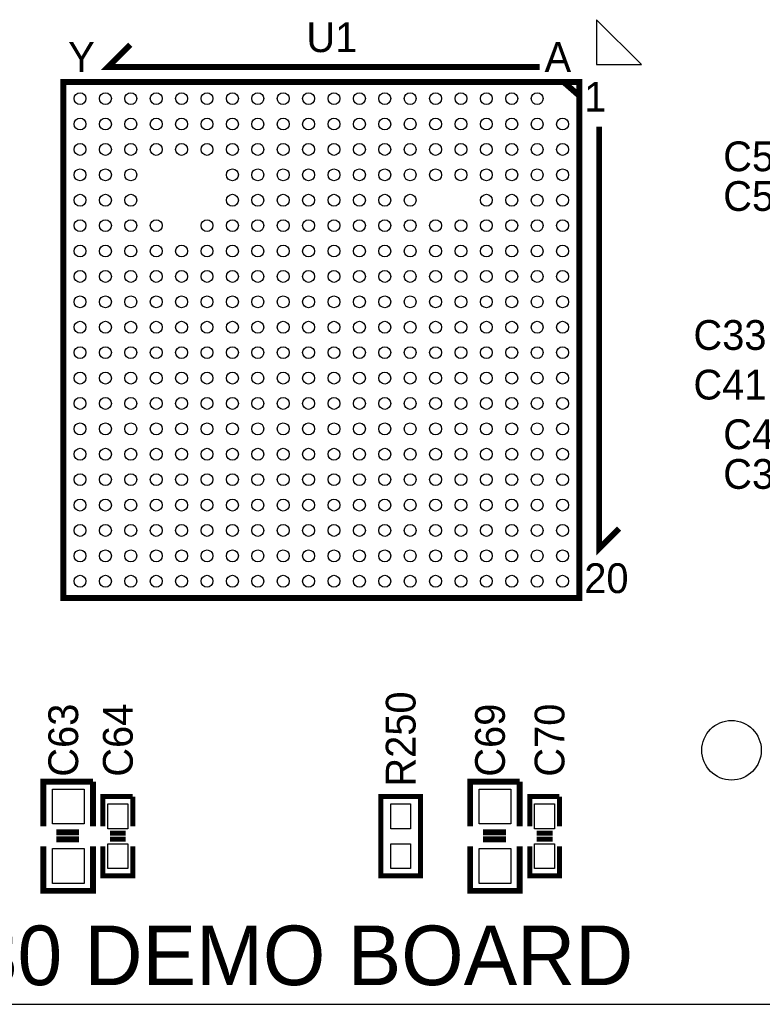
# Model space of a CAD drawing. Extents: x 0 to 83, y 0 to 145.
# Tile 16 of 21: x 21 to 40, y 63 to 88. Entities that reach past the tile are written whole.
import ezdxf

# ---------------------------------------------------------------- set-up
doc = ezdxf.new("R2010")
doc.units = 0
for name, color, linetype in [('BG_SILKSCREEN_TOP', 7, 'CONTINUOUS'), ('PG_SILKSCREEN_TOP', 7, 'CONTINUOUS'), ('PIN_TOP', 12, 'CONTINUOUS'), ('RD_SILKSCREEN_TOP', 7, 'CONTINUOUS')]:
    doc.layers.add(name, color=color, linetype=linetype)

msp = doc.modelspace()

# ---------------------------------------------------------------- linework, layer by layer
at = {"layer": 'PG_SILKSCREEN_TOP'}
msp.add_lwpolyline([(35.620198, 88.205056), (35.620198, 87.054944), (36.770056, 87.054944)], close=True, dxfattribs=at)
for points, const_width in [([(34.163, 86.995), (23.114, 86.995), (23.6855, 87.5665)], 0.1524), ([(21.971, 86.614), (21.971, 73.406), (35.179, 73.406), (35.179, 86.614), (21.971, 86.614)], 0.1524), ([(34.7726, 86.614), (35.179, 86.2584)], 0.1524), ([(35.687, 85.471), (35.687, 74.676), (36.195, 75.184)], 0.1524), ([(21.463, 67.564), (21.463, 68.707), (22.733, 68.707)], 0.1524), ([(22.733, 68.707), (22.733, 67.564)], 0.1524), ([(32.385, 67.564), (32.385, 68.707), (33.655, 68.707)], 0.1524), ([(33.655, 68.707), (33.655, 67.564)], 0.1524), ([(22.987, 67.564), (22.987, 68.326), (23.749, 68.326)], 0.127), ([(23.749, 68.326), (23.749, 67.564)], 0.127), ([(31.115, 68.326), (31.115, 66.294), (30.099, 66.294), (30.099, 68.326), (31.115, 68.326)], 0.127), ([(33.909, 67.564), (33.909, 68.326), (34.671, 68.326)], 0.127), ([(34.671, 68.326), (34.671, 67.564)], 0.127), ([(22.3774, 67.4116), (21.7932, 67.4116)], 0.1524), ([(22.3774, 67.2338), (21.7932, 67.2338)], 0.1524), ([(23.5712, 67.3862), (23.1648, 67.3862)], 0.127), ([(23.5712, 67.2338), (23.1648, 67.2338)], 0.127), ([(33.2994, 67.4116), (32.7152, 67.4116)], 0.1524), ([(33.2994, 67.2338), (32.7152, 67.2338)], 0.1524), ([(34.4932, 67.3862), (34.0868, 67.3862)], 0.127), ([(34.4932, 67.2338), (34.0868, 67.2338)], 0.127), ([(22.733, 67.056), (22.733, 65.913), (21.463, 65.913), (21.463, 67.056)], 0.1524), ([(23.749, 67.056), (23.749, 66.294), (22.987, 66.294), (22.987, 67.056)], 0.127), ([(33.655, 67.056), (33.655, 65.913), (32.385, 65.913), (32.385, 67.056)], 0.1524), ([(34.671, 67.056), (34.671, 66.294), (33.909, 66.294), (33.909, 67.056)], 0.127)]:
    msp.add_lwpolyline(points, dxfattribs=dict(at, const_width=const_width))
msp.add_lwpolyline([(14.075156, 63.00978), (43.075098, 63.00978)], dxfattribs=at)
at = {"layer": 'PIN_TOP'}
for points in [[(21.6916, 68.5165), (22.5044, 68.5165), (22.5044, 67.6275), (21.6916, 67.6275)], [(32.6136, 68.5165), (33.4264, 68.5165), (33.4264, 67.6275), (32.6136, 67.6275)], [(23.114, 68.1355), (23.622, 68.1355), (23.622, 67.5005), (23.114, 67.5005)], [(30.353, 68.1355), (30.861, 68.1355), (30.861, 67.5005), (30.353, 67.5005)], [(34.036, 68.1355), (34.544, 68.1355), (34.544, 67.5005), (34.036, 67.5005)], [(23.114, 67.1195), (23.622, 67.1195), (23.622, 66.4845), (23.114, 66.4845)], [(30.353, 67.1195), (30.861, 67.1195), (30.861, 66.4845), (30.353, 66.4845)], [(34.036, 67.1195), (34.544, 67.1195), (34.544, 66.4845), (34.036, 66.4845)], [(21.6916, 66.9925), (22.5044, 66.9925), (22.5044, 66.1035), (21.6916, 66.1035)], [(32.6136, 66.9925), (33.4264, 66.9925), (33.4264, 66.1035), (32.6136, 66.1035)]]:
    msp.add_lwpolyline(points, close=True, dxfattribs=at)
for centre, radius in [((22.40026, 86.184994), 0.1524), ((23.050246, 86.184994), 0.1524), ((23.700232, 86.184994), 0.1524), ((24.350218, 86.184994), 0.1524), ((25.000204, 86.184994), 0.1524), ((25.65019, 86.184994), 0.1524), ((26.300176, 86.184994), 0.1524), ((26.950162, 86.184994), 0.1524), ((27.600148, 86.184994), 0.1524), ((28.250134, 86.184994), 0.1524), ((28.90012, 86.184994), 0.1524), ((29.550106, 86.184994), 0.1524), ((30.200092, 86.184994), 0.1524), ((30.850078, 86.184994), 0.1524), ((31.500064, 86.184994), 0.1524), ((32.15005, 86.184994), 0.1524), ((32.800036, 86.184994), 0.1524), ((33.450022, 86.184994), 0.1524), ((34.100008, 86.184994), 0.1524), ((22.40026, 85.535008), 0.1524), ((23.050246, 85.535008), 0.1524), ((23.700232, 85.535008), 0.1524), ((24.350218, 85.535008), 0.1524), ((25.000204, 85.535008), 0.1524), ((25.65019, 85.535008), 0.1524), ((26.300176, 85.535008), 0.1524), ((26.950162, 85.535008), 0.1524), ((27.600148, 85.535008), 0.1524), ((28.250134, 85.535008), 0.1524), ((28.90012, 85.535008), 0.1524), ((29.550106, 85.535008), 0.1524), ((30.200092, 85.535008), 0.1524), ((30.850078, 85.535008), 0.1524), ((31.500064, 85.535008), 0.1524), ((32.15005, 85.535008), 0.1524), ((32.800036, 85.535008), 0.1524), ((33.450022, 85.535008), 0.1524), ((34.100008, 85.535008), 0.1524), ((34.749994, 85.535008), 0.1524), ((22.40026, 84.885022), 0.1524), ((23.050246, 84.885022), 0.1524), ((23.700232, 84.885022), 0.1524), ((24.350218, 84.885022), 0.1524), ((25.000204, 84.885022), 0.1524), ((25.65019, 84.885022), 0.1524), ((26.300176, 84.885022), 0.1524), ((26.950162, 84.885022), 0.1524), ((27.600148, 84.885022), 0.1524), ((28.250134, 84.885022), 0.1524), ((28.90012, 84.885022), 0.1524), ((29.550106, 84.885022), 0.1524), ((30.200092, 84.885022), 0.1524), ((30.850078, 84.885022), 0.1524), ((31.500064, 84.885022), 0.1524), ((32.15005, 84.885022), 0.1524), ((32.800036, 84.885022), 0.1524), ((33.450022, 84.885022), 0.1524), ((34.100008, 84.885022), 0.1524), ((34.749994, 84.885022), 0.1524), ((22.40026, 84.235036), 0.1524), ((23.050246, 84.235036), 0.1524), ((23.700232, 84.235036), 0.1524), ((26.300176, 84.235036), 0.1524), ((26.950162, 84.235036), 0.1524), ((27.600148, 84.235036), 0.1524), ((28.250134, 84.235036), 0.1524), ((28.90012, 84.235036), 0.1524), ((29.550106, 84.235036), 0.1524), ((30.200092, 84.235036), 0.1524), ((30.850078, 84.235036), 0.1524), ((31.500064, 84.235036), 0.1524), ((32.15005, 84.235036), 0.1524), ((32.800036, 84.235036), 0.1524), ((33.450022, 84.235036), 0.1524), ((34.100008, 84.235036), 0.1524), ((34.749994, 84.235036), 0.1524), ((22.40026, 83.58505), 0.1524), ((23.050246, 83.58505), 0.1524), ((23.700232, 83.58505), 0.1524), ((26.300176, 83.58505), 0.1524), ((26.950162, 83.58505), 0.1524), ((27.600148, 83.58505), 0.1524), ((28.250134, 83.58505), 0.1524), ((28.90012, 83.58505), 0.1524), ((29.550106, 83.58505), 0.1524), ((30.200092, 83.58505), 0.1524), ((30.850078, 83.58505), 0.1524), ((32.800036, 83.58505), 0.1524), ((33.450022, 83.58505), 0.1524), ((34.100008, 83.58505), 0.1524), ((34.749994, 83.58505), 0.1524), ((22.40026, 82.935064), 0.1524), ((23.050246, 82.935064), 0.1524), ((23.700232, 82.935064), 0.1524), ((24.350218, 82.935064), 0.1524), ((25.65019, 82.935064), 0.1524), ((26.300176, 82.935064), 0.1524), ((26.950162, 82.935064), 0.1524), ((27.600148, 82.935064), 0.1524), ((28.250134, 82.935064), 0.1524), ((28.90012, 82.935064), 0.1524), ((29.550106, 82.935064), 0.1524), ((30.200092, 82.935064), 0.1524), ((30.850078, 82.935064), 0.1524), ((31.500064, 82.935064), 0.1524), ((32.15005, 82.935064), 0.1524), ((32.800036, 82.935064), 0.1524), ((33.450022, 82.935064), 0.1524), ((34.100008, 82.935064), 0.1524), ((34.749994, 82.935064), 0.1524), ((22.40026, 82.285078), 0.1524), ((23.050246, 82.285078), 0.1524), ((23.700232, 82.285078), 0.1524), ((24.350218, 82.285078), 0.1524), ((25.000204, 82.285078), 0.1524), ((25.65019, 82.285078), 0.1524), ((26.300176, 82.285078), 0.1524), ((26.950162, 82.285078), 0.1524), ((27.600148, 82.285078), 0.1524), ((28.250134, 82.285078), 0.1524), ((28.90012, 82.285078), 0.1524), ((29.550106, 82.285078), 0.1524), ((30.200092, 82.285078), 0.1524), ((30.850078, 82.285078), 0.1524), ((31.500064, 82.285078), 0.1524), ((32.15005, 82.285078), 0.1524), ((32.800036, 82.285078), 0.1524), ((33.450022, 82.285078), 0.1524), ((34.100008, 82.285078), 0.1524), ((34.749994, 82.285078), 0.1524), ((22.40026, 81.635092), 0.1524), ((23.050246, 81.635092), 0.1524), ((23.700232, 81.635092), 0.1524), ((24.350218, 81.635092), 0.1524), ((25.000204, 81.635092), 0.1524), ((25.65019, 81.635092), 0.1524), ((26.300176, 81.635092), 0.1524), ((26.950162, 81.635092), 0.1524), ((27.600148, 81.635092), 0.1524), ((28.250134, 81.635092), 0.1524), ((28.90012, 81.635092), 0.1524), ((29.550106, 81.635092), 0.1524), ((30.200092, 81.635092), 0.1524), ((30.850078, 81.635092), 0.1524), ((31.500064, 81.635092), 0.1524), ((32.15005, 81.635092), 0.1524), ((32.800036, 81.635092), 0.1524), ((33.450022, 81.635092), 0.1524), ((34.100008, 81.635092), 0.1524), ((34.749994, 81.635092), 0.1524), ((22.40026, 80.985106), 0.1524), ((23.050246, 80.985106), 0.1524), ((23.700232, 80.985106), 0.1524), ((24.350218, 80.985106), 0.1524), ((25.000204, 80.985106), 0.1524), ((25.65019, 80.985106), 0.1524), ((26.300176, 80.985106), 0.1524), ((26.950162, 80.985106), 0.1524), ((27.600148, 80.985106), 0.1524), ((28.250134, 80.985106), 0.1524), ((28.90012, 80.985106), 0.1524), ((29.550106, 80.985106), 0.1524), ((30.200092, 80.985106), 0.1524), ((30.850078, 80.985106), 0.1524), ((31.500064, 80.985106), 0.1524), ((32.15005, 80.985106), 0.1524), ((32.800036, 80.985106), 0.1524), ((33.450022, 80.985106), 0.1524), ((34.100008, 80.985106), 0.1524), ((34.749994, 80.985106), 0.1524), ((22.40026, 80.33512), 0.1524), ((23.050246, 80.33512), 0.1524), ((23.700232, 80.33512), 0.1524), ((24.350218, 80.33512), 0.1524), ((25.000204, 80.33512), 0.1524), ((25.65019, 80.33512), 0.1524), ((26.300176, 80.33512), 0.1524), ((26.950162, 80.33512), 0.1524), ((27.600148, 80.33512), 0.1524), ((28.250134, 80.33512), 0.1524), ((28.90012, 80.33512), 0.1524), ((29.550106, 80.33512), 0.1524), ((30.200092, 80.33512), 0.1524), ((30.850078, 80.33512), 0.1524), ((31.500064, 80.33512), 0.1524), ((32.15005, 80.33512), 0.1524), ((32.800036, 80.33512), 0.1524), ((33.450022, 80.33512), 0.1524), ((34.100008, 80.33512), 0.1524), ((34.749994, 80.33512), 0.1524), ((22.40026, 79.685134), 0.1524), ((23.050246, 79.685134), 0.1524), ((23.700232, 79.685134), 0.1524), ((24.350218, 79.685134), 0.1524), ((25.000204, 79.685134), 0.1524), ((25.65019, 79.685134), 0.1524), ((26.300176, 79.685134), 0.1524), ((26.950162, 79.685134), 0.1524), ((27.600148, 79.685134), 0.1524), ((28.250134, 79.685134), 0.1524), ((28.90012, 79.685134), 0.1524), ((29.550106, 79.685134), 0.1524), ((30.200092, 79.685134), 0.1524), ((30.850078, 79.685134), 0.1524), ((31.500064, 79.685134), 0.1524), ((32.15005, 79.685134), 0.1524), ((32.800036, 79.685134), 0.1524), ((33.450022, 79.685134), 0.1524), ((34.100008, 79.685134), 0.1524), ((34.749994, 79.685134), 0.1524), ((22.40026, 79.035148), 0.1524), ((23.050246, 79.035148), 0.1524), ((23.700232, 79.035148), 0.1524), ((24.350218, 79.035148), 0.1524), ((25.000204, 79.035148), 0.1524), ((25.65019, 79.035148), 0.1524), ((26.300176, 79.035148), 0.1524), ((26.950162, 79.035148), 0.1524), ((27.600148, 79.035148), 0.1524), ((28.250134, 79.035148), 0.1524), ((28.90012, 79.035148), 0.1524), ((29.550106, 79.035148), 0.1524), ((30.200092, 79.035148), 0.1524), ((30.850078, 79.035148), 0.1524), ((31.500064, 79.035148), 0.1524), ((32.15005, 79.035148), 0.1524), ((32.800036, 79.035148), 0.1524), ((33.450022, 79.035148), 0.1524), ((34.100008, 79.035148), 0.1524), ((34.749994, 79.035148), 0.1524), ((22.40026, 78.385162), 0.1524), ((23.050246, 78.385162), 0.1524), ((23.700232, 78.385162), 0.1524), ((24.350218, 78.385162), 0.1524), ((25.000204, 78.385162), 0.1524), ((25.65019, 78.385162), 0.1524), ((26.300176, 78.385162), 0.1524), ((26.950162, 78.385162), 0.1524), ((27.600148, 78.385162), 0.1524), ((28.250134, 78.385162), 0.1524), ((28.90012, 78.385162), 0.1524), ((29.550106, 78.385162), 0.1524), ((30.200092, 78.385162), 0.1524), ((30.850078, 78.385162), 0.1524), ((31.500064, 78.385162), 0.1524), ((32.15005, 78.385162), 0.1524), ((32.800036, 78.385162), 0.1524), ((33.450022, 78.385162), 0.1524), ((34.100008, 78.385162), 0.1524), ((34.749994, 78.385162), 0.1524), ((22.40026, 77.735176), 0.1524), ((23.050246, 77.735176), 0.1524), ((23.700232, 77.735176), 0.1524), ((24.350218, 77.735176), 0.1524), ((25.000204, 77.735176), 0.1524), ((25.65019, 77.735176), 0.1524), ((26.300176, 77.735176), 0.1524), ((26.950162, 77.735176), 0.1524), ((27.600148, 77.735176), 0.1524), ((28.250134, 77.735176), 0.1524), ((28.90012, 77.735176), 0.1524), ((29.550106, 77.735176), 0.1524), ((30.200092, 77.735176), 0.1524), ((30.850078, 77.735176), 0.1524), ((31.500064, 77.735176), 0.1524), ((32.15005, 77.735176), 0.1524), ((32.800036, 77.735176), 0.1524), ((33.450022, 77.735176), 0.1524), ((34.100008, 77.735176), 0.1524), ((34.749994, 77.735176), 0.1524), ((22.40026, 77.08519), 0.1524), ((23.050246, 77.08519), 0.1524), ((23.700232, 77.08519), 0.1524), ((24.350218, 77.08519), 0.1524), ((25.000204, 77.08519), 0.1524), ((25.65019, 77.08519), 0.1524), ((26.300176, 77.08519), 0.1524), ((26.950162, 77.08519), 0.1524), ((27.600148, 77.08519), 0.1524), ((28.250134, 77.08519), 0.1524), ((28.90012, 77.08519), 0.1524), ((29.550106, 77.08519), 0.1524), ((30.200092, 77.08519), 0.1524), ((30.850078, 77.08519), 0.1524), ((31.500064, 77.08519), 0.1524), ((32.15005, 77.08519), 0.1524), ((32.800036, 77.08519), 0.1524), ((33.450022, 77.08519), 0.1524), ((34.100008, 77.08519), 0.1524), ((34.749994, 77.08519), 0.1524), ((22.40026, 76.435204), 0.1524), ((23.050246, 76.435204), 0.1524), ((23.700232, 76.435204), 0.1524), ((24.350218, 76.435204), 0.1524), ((25.000204, 76.435204), 0.1524), ((25.65019, 76.435204), 0.1524), ((26.300176, 76.435204), 0.1524), ((26.950162, 76.435204), 0.1524), ((27.600148, 76.435204), 0.1524), ((28.250134, 76.435204), 0.1524), ((28.90012, 76.435204), 0.1524), ((29.550106, 76.435204), 0.1524), ((30.200092, 76.435204), 0.1524), ((30.850078, 76.435204), 0.1524), ((31.500064, 76.435204), 0.1524), ((32.15005, 76.435204), 0.1524), ((32.800036, 76.435204), 0.1524), ((33.450022, 76.435204), 0.1524), ((34.100008, 76.435204), 0.1524), ((34.749994, 76.435204), 0.1524), ((22.40026, 75.785218), 0.1524), ((23.050246, 75.785218), 0.1524), ((23.700232, 75.785218), 0.1524), ((24.350218, 75.785218), 0.1524), ((25.000204, 75.785218), 0.1524), ((25.65019, 75.785218), 0.1524), ((26.300176, 75.785218), 0.1524), ((26.950162, 75.785218), 0.1524), ((27.600148, 75.785218), 0.1524), ((28.250134, 75.785218), 0.1524), ((28.90012, 75.785218), 0.1524), ((29.550106, 75.785218), 0.1524), ((30.200092, 75.785218), 0.1524), ((30.850078, 75.785218), 0.1524), ((31.500064, 75.785218), 0.1524), ((32.15005, 75.785218), 0.1524), ((32.800036, 75.785218), 0.1524), ((33.450022, 75.785218), 0.1524), ((34.100008, 75.785218), 0.1524), ((34.749994, 75.785218), 0.1524), ((22.40026, 75.135232), 0.1524), ((23.050246, 75.135232), 0.1524), ((23.700232, 75.135232), 0.1524), ((24.350218, 75.135232), 0.1524), ((25.000204, 75.135232), 0.1524), ((25.65019, 75.135232), 0.1524), ((26.300176, 75.135232), 0.1524), ((26.950162, 75.135232), 0.1524), ((27.600148, 75.135232), 0.1524), ((28.250134, 75.135232), 0.1524), ((28.90012, 75.135232), 0.1524), ((29.550106, 75.135232), 0.1524), ((30.200092, 75.135232), 0.1524), ((30.850078, 75.135232), 0.1524), ((31.500064, 75.135232), 0.1524), ((32.15005, 75.135232), 0.1524), ((32.800036, 75.135232), 0.1524), ((33.450022, 75.135232), 0.1524), ((34.100008, 75.135232), 0.1524), ((34.749994, 75.135232), 0.1524), ((22.40026, 74.485246), 0.1524), ((23.050246, 74.485246), 0.1524), ((23.700232, 74.485246), 0.1524), ((24.350218, 74.485246), 0.1524), ((25.000204, 74.485246), 0.1524), ((25.65019, 74.485246), 0.1524), ((26.300176, 74.485246), 0.1524), ((26.950162, 74.485246), 0.1524), ((27.600148, 74.485246), 0.1524), ((28.250134, 74.485246), 0.1524), ((28.90012, 74.485246), 0.1524), ((29.550106, 74.485246), 0.1524), ((30.200092, 74.485246), 0.1524), ((30.850078, 74.485246), 0.1524), ((31.500064, 74.485246), 0.1524), ((32.15005, 74.485246), 0.1524), ((32.800036, 74.485246), 0.1524), ((33.450022, 74.485246), 0.1524), ((34.100008, 74.485246), 0.1524), ((34.749994, 74.485246), 0.1524), ((22.40026, 73.83526), 0.1524), ((23.050246, 73.83526), 0.1524), ((23.700232, 73.83526), 0.1524), ((24.350218, 73.83526), 0.1524), ((25.000204, 73.83526), 0.1524), ((25.65019, 73.83526), 0.1524), ((26.300176, 73.83526), 0.1524), ((26.950162, 73.83526), 0.1524), ((27.600148, 73.83526), 0.1524), ((28.250134, 73.83526), 0.1524), ((28.90012, 73.83526), 0.1524), ((29.550106, 73.83526), 0.1524), ((30.200092, 73.83526), 0.1524), ((30.850078, 73.83526), 0.1524), ((31.500064, 73.83526), 0.1524), ((32.15005, 73.83526), 0.1524), ((32.800036, 73.83526), 0.1524), ((33.450022, 73.83526), 0.1524), ((34.100008, 73.83526), 0.1524), ((34.749994, 73.83526), 0.1524), ((39.075106, 69.509894), 0.762)]:
    msp.add_circle(centre, radius, dxfattribs=at)

# ---------------------------------------------------------------- texts
at = {"layer": 'BG_SILKSCREEN_TOP', "width": 1.008333}
msp.add_text('K230 DEMO BOARD', height=1.524, dxfattribs=at).set_placement((17.145, 63.5))
at = {"layer": 'PG_SILKSCREEN_TOP'}
for s, p in [('Y', (22.098, 86.868)), ('A', (34.29, 86.868)), ('1', (35.306, 85.852)), ('20', (35.306, 73.533))]:
    msp.add_text(s, height=0.762, dxfattribs=at).set_placement(p)
at = {"layer": 'RD_SILKSCREEN_TOP'}
for s, p in [('U1', (28.194, 87.376)), ('C51', (38.862, 84.328)), ('C50', (38.862, 83.312)), ('C33', (38.1, 79.756)), ('C41', (38.1, 78.486)), ('C42', (38.862, 77.216)), ('C34', (38.862, 76.2))]:
    msp.add_text(s, height=0.762, dxfattribs=at).set_placement(p)
for s, p in [('R250', (30.988, 68.58)), ('C63', (22.352, 68.834)), ('C64', (23.749, 68.834)), ('C69', (33.274, 68.834)), ('C70', (34.798, 68.834))]:
    msp.add_text(s, height=0.762, rotation=90, dxfattribs=at).set_placement(p)

doc.saveas('drawing.dxf')
